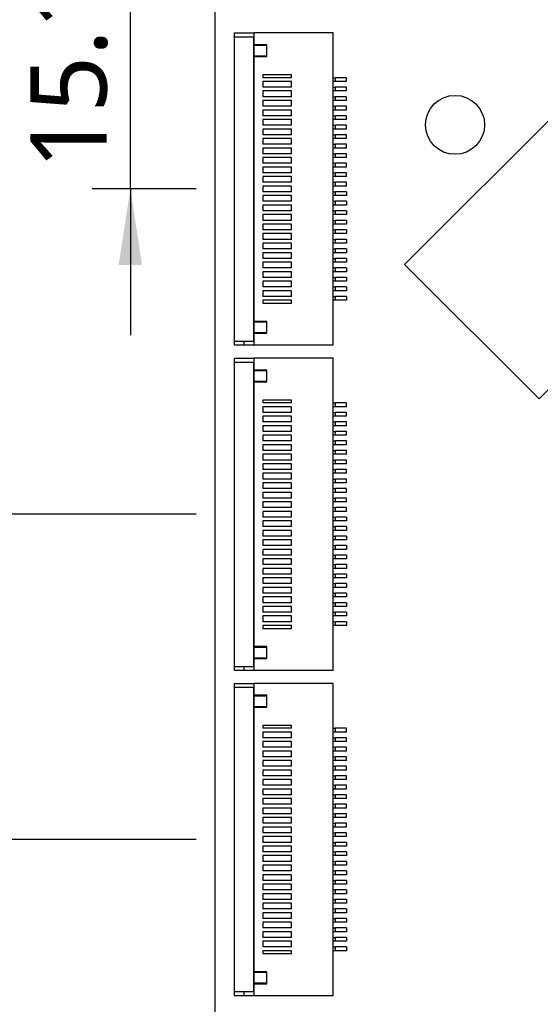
# Model space of a CAD drawing. Header units: millimetres. Extents: x 3 to 207, y 3 to 294.
# Tile 74 of 94: x 71 to 85, y 226 to 252. Entities that reach past the tile are written whole.
import ezdxf

# ---------------------------------------------------------------- set-up
doc = ezdxf.new("R2010")
doc.units = ezdxf.units.MM
doc.layers.add('几何体', color=7, linetype='Continuous')
doc.layers.add('尺寸', color=3, linetype='Continuous')
doc.styles.add('SLDTEXTSTYLE0', font='Microsoft YaHei.ttf')
doc.dimstyles.new('SLDDIMSTYLE1', dxfattribs={"dimtxt": 2, "dimasz": 3.5, "dimexe": 0, "dimexo": 0.0625, "dimgap": 0.5, "dimtad": 1, "dimlfac": 2, "dimrnd": 1e-09, "dimzin": 12, "dimdsep": 46, "dimtxsty": 'SLDTEXTSTYLE0', "dimsah": 1, "dimcen": 0.09, "dimadec": 0, "dimazin": 3, "dimtfac": 1, "dimtmove": 0, "dimatfit": 0, "dimfxl": 0, "dimfrac": 2, "dimtolj": 1, "dimtzin": 12, "dimarcsym": 0})
doc.dimstyles.new('SLDDIMSTYLE3', dxfattribs={"dimtxt": 2, "dimasz": 3.5, "dimexe": 0, "dimexo": 0.0625, "dimgap": 0.5, "dimtad": 1, "dimlfac": 2, "dimrnd": 1e-09, "dimzin": 12, "dimdsep": 46, "dimtxsty": 'SLDTEXTSTYLE0', "dimsah": 1, "dimcen": 0.09, "dimadec": 0, "dimazin": 3, "dimtfac": 1, "dimtofl": 0, "dimtmove": 0, "dimatfit": 3, "dimfxl": 0, "dimfrac": 2, "dimtolj": 1, "dimtzin": 12, "dimarcsym": 0})

# ---------------------------------------------------------------- blocks, each defined once
blk = doc.blocks.new('_D_6')
at = {"layer": '尺寸', "transparency": 16777216}
for p, q in [((74.153, 255.248), (74.153, 259.094)), ((76.875, 255.248), (73.153, 255.248)), ((74.153, 247.653), (74.153, 255.248)), ((75.883, 247.653), (73.153, 247.653)), ((74.153, 247.653), (74.153, 243.807))]:
    blk.add_line(p, q, dxfattribs=at)
for points in [[(74.153, 255.248), (74.461, 257.248), (73.846, 257.248)], [(74.153, 247.653), (73.846, 245.653), (74.461, 245.653)]]:
    blk.add_solid(points, dxfattribs=at)
at = {"layer": '尺寸', "transparency": 16777216, "insert": (71.529, 248.169), "char_height": 2, "attachment_point": 1, "rotation": 90, "style": 'SLDTEXTSTYLE0'}
blk.add_mtext('15.19', dxfattribs=at)
blk = doc.blocks.new('_D_7')
at = {"layer": '尺寸', "transparency": 16777216}
for p, q in [((76.875, 255.248), (68.809, 255.248)), ((69.809, 239.103), (69.809, 255.248)), ((75.883, 239.103), (68.809, 239.103))]:
    blk.add_line(p, q, dxfattribs=at)
for points in [[(69.809, 255.248), (69.501, 253.248), (70.117, 253.248)], [(69.809, 239.103), (70.117, 241.103), (69.501, 241.103)]]:
    blk.add_solid(points, dxfattribs=at)
at = {"layer": '尺寸', "transparency": 16777216, "insert": (67.185, 243.674), "char_height": 2, "attachment_point": 1, "rotation": 90, "style": 'SLDTEXTSTYLE0'}
blk.add_mtext('32.29', dxfattribs=at)
blk = doc.blocks.new('_D_8')
at = {"layer": '尺寸', "transparency": 16777216}
for p, q in [((76.875, 255.248), (65.375, 255.248)), ((66.375, 230.553), (66.375, 255.248)), ((75.883, 230.553), (65.375, 230.553))]:
    blk.add_line(p, q, dxfattribs=at)
for points in [[(66.375, 255.248), (66.068, 253.248), (66.683, 253.248)], [(66.375, 230.553), (66.683, 232.553), (66.068, 232.553)]]:
    blk.add_solid(points, dxfattribs=at)
at = {"layer": '尺寸', "transparency": 16777216, "insert": (63.751, 238.344), "char_height": 2, "attachment_point": 1, "rotation": 90, "style": 'SLDTEXTSTYLE0'}
blk.add_mtext('49.39', dxfattribs=at)

msp = doc.modelspace()

# ---------------------------------------------------------------- linework, layer by layer
at = {"layer": '几何体'}
for p, q in [((76.3753, 253.748), (76.3753, 216.7479)), ((76.8833, 251.7529), (76.8833, 251.6529)), ((76.8833, 251.7529), (77.3945, 251.7529)), ((76.8833, 251.6529), (76.8833, 243.6529)), ((76.8833, 251.6529), (77.3845, 251.6529)), ((77.3845, 251.6529), (77.3845, 243.6529)), ((77.3945, 251.7529), (77.3945, 251.4429)), ((79.4833, 251.7529), (77.3945, 251.7529)), ((79.4833, 243.5529), (79.4833, 251.7529)), ((77.3845, 251.5529), (77.3945, 251.5529)), ((77.7414, 251.4429), (77.3945, 251.4429)), ((77.3945, 251.4329), (77.3945, 251.4429)), ((77.3945, 251.4329), (77.7314, 251.4329)), ((77.3945, 251.4329), (77.3945, 251.1435)), ((77.7314, 251.4329), (77.7314, 251.1435)), ((77.7414, 251.1335), (77.7414, 251.4429)), ((77.7314, 251.1435), (77.3945, 251.1435)), ((77.3945, 251.1335), (77.3945, 251.1435)), ((77.3945, 251.1335), (77.7414, 251.1335)), ((77.3945, 251.1335), (77.3945, 244.1724)), ((86.6592, 250.9729), (81.3558, 245.6695)), ((77.6333, 250.6529), (77.6333, 250.5779)), ((78.3833, 250.6529), (77.6333, 250.6529)), ((78.3833, 250.5779), (77.6333, 250.5779)), ((78.3833, 250.5779), (78.3833, 250.6529)), ((79.4833, 250.5779), (79.5333, 250.5779)), ((79.5333, 250.5779), (79.5333, 250.4779)), ((79.8333, 250.5779), (79.5333, 250.5779)), ((79.8333, 250.4779), (79.8333, 250.5779)), ((78.3833, 250.4779), (77.6333, 250.4779)), ((77.6333, 250.4779), (77.6333, 250.3279)), ((78.3833, 250.3279), (77.6333, 250.3279)), ((78.3833, 250.3279), (78.3833, 250.4779)), ((79.5333, 250.4779), (79.4833, 250.4779)), ((79.4833, 250.3279), (79.5333, 250.3279)), ((79.8333, 250.4779), (79.5333, 250.4779)), ((79.5333, 250.3279), (79.5333, 250.2279)), ((79.8333, 250.3279), (79.5333, 250.3279)), ((79.8333, 250.2279), (79.8333, 250.3279)), ((78.3833, 250.2279), (77.6333, 250.2279)), ((77.6333, 250.2279), (77.6333, 250.0779)), ((78.3833, 250.0779), (77.6333, 250.0779)), ((78.3833, 250.0779), (78.3833, 250.2279)), ((79.5333, 250.2279), (79.4833, 250.2279)), ((79.4833, 250.0779), (79.5333, 250.0779)), ((79.8333, 250.2279), (79.5333, 250.2279)), ((79.5333, 250.0779), (79.5333, 249.9779)), ((79.8333, 250.0779), (79.5333, 250.0779)), ((79.8333, 249.9779), (79.8333, 250.0779)), ((78.3833, 249.9779), (77.6333, 249.9779)), ((77.6333, 249.9779), (77.6333, 249.8279)), ((78.3833, 249.8279), (77.6333, 249.8279)), ((78.3833, 249.8279), (78.3833, 249.9779)), ((79.5333, 249.9779), (79.4833, 249.9779)), ((79.4833, 249.8279), (79.5333, 249.8279)), ((79.8333, 249.9779), (79.5333, 249.9779)), ((79.5333, 249.8279), (79.5333, 249.7279)), ((79.8333, 249.8279), (79.5333, 249.8279)), ((79.8333, 249.7279), (79.8333, 249.8279)), ((78.3833, 249.7279), (77.6333, 249.7279)), ((77.6333, 249.7279), (77.6333, 249.5779)), ((78.3833, 249.5779), (77.6333, 249.5779)), ((78.3833, 249.5779), (78.3833, 249.7279)), ((79.5333, 249.7279), (79.4833, 249.7279)), ((79.4833, 249.5779), (79.5333, 249.5779)), ((79.8333, 249.7279), (79.5333, 249.7279)), ((79.5333, 249.5779), (79.5333, 249.4779)), ((79.8333, 249.5779), (79.5333, 249.5779)), ((79.8333, 249.4779), (79.8333, 249.5779)), ((78.3833, 249.4779), (77.6333, 249.4779)), ((77.6333, 249.4779), (77.6333, 249.3279)), ((78.3833, 249.3279), (77.6333, 249.3279)), ((78.3833, 249.3279), (78.3833, 249.4779)), ((79.5333, 249.4779), (79.4833, 249.4779)), ((79.4833, 249.3279), (79.5333, 249.3279)), ((79.8333, 249.4779), (79.5333, 249.4779)), ((79.5333, 249.3279), (79.5333, 249.2279)), ((79.8333, 249.3279), (79.5333, 249.3279)), ((79.8333, 249.2279), (79.8333, 249.3279)), ((78.3833, 249.2279), (77.6333, 249.2279)), ((77.6333, 249.2279), (77.6333, 249.0779)), ((78.3833, 249.0779), (77.6333, 249.0779)), ((78.3833, 249.0779), (78.3833, 249.2279)), ((79.5333, 249.2279), (79.4833, 249.2279)), ((79.4833, 249.0779), (79.5333, 249.0779)), ((79.8333, 249.2279), (79.5333, 249.2279)), ((79.5333, 249.0779), (79.5333, 248.9779)), ((79.8333, 249.0779), (79.5333, 249.0779)), ((79.8333, 248.9779), (79.8333, 249.0779)), ((78.3833, 248.9779), (77.6333, 248.9779)), ((77.6333, 248.9779), (77.6333, 248.8279)), ((78.3833, 248.8279), (77.6333, 248.8279)), ((78.3833, 248.7279), (77.6333, 248.7279)), ((77.6333, 248.7279), (77.6333, 248.5779)), ((78.3833, 248.8279), (78.3833, 248.9779)), ((78.3833, 248.5779), (78.3833, 248.7279)), ((79.5333, 248.9779), (79.4833, 248.9779)), ((79.4833, 248.8279), (79.5333, 248.8279)), ((79.5333, 248.7279), (79.4833, 248.7279)), ((79.8333, 248.9779), (79.5333, 248.9779)), ((79.5333, 248.8279), (79.5333, 248.7279)), ((79.8333, 248.8279), (79.5333, 248.8279)), ((79.8333, 248.7279), (79.5333, 248.7279)), ((79.8333, 248.7279), (79.8333, 248.8279)), ((78.3833, 248.5779), (77.6333, 248.5779)), ((78.3833, 248.4779), (77.6333, 248.4779)), ((77.6333, 248.4779), (77.6333, 248.3279)), ((78.3833, 248.3279), (78.3833, 248.4779)), ((79.4833, 248.5779), (79.5333, 248.5779)), ((79.5333, 248.4779), (79.4833, 248.4779)), ((79.5333, 248.5779), (79.5333, 248.4779)), ((79.8333, 248.5779), (79.5333, 248.5779)), ((79.8333, 248.4779), (79.5333, 248.4779)), ((79.8333, 248.4779), (79.8333, 248.5779)), ((78.3833, 248.3279), (77.6333, 248.3279)), ((78.3833, 248.2279), (77.6333, 248.2279)), ((77.6333, 248.2279), (77.6333, 248.0779)), ((78.3833, 248.0779), (78.3833, 248.2279)), ((79.4833, 248.3279), (79.5333, 248.3279)), ((79.5333, 248.2279), (79.4833, 248.2279)), ((79.5333, 248.3279), (79.5333, 248.2279)), ((79.8333, 248.3279), (79.5333, 248.3279)), ((79.8333, 248.2279), (79.5333, 248.2279)), ((79.8333, 248.2279), (79.8333, 248.3279)), ((78.3833, 248.0779), (77.6333, 248.0779)), ((78.3833, 247.9779), (77.6333, 247.9779)), ((77.6333, 247.9779), (77.6333, 247.8279)), ((78.3833, 247.8279), (78.3833, 247.9779)), ((79.4833, 248.0779), (79.5333, 248.0779)), ((79.5333, 247.9779), (79.4833, 247.9779)), ((79.5333, 248.0779), (79.5333, 247.9779)), ((79.8333, 248.0779), (79.5333, 248.0779)), ((79.8333, 247.9779), (79.5333, 247.9779)), ((79.8333, 247.9779), (79.8333, 248.0779)), ((78.3833, 247.8279), (77.6333, 247.8279)), ((78.3833, 247.7279), (77.6333, 247.7279)), ((77.6333, 247.7279), (77.6333, 247.5779)), ((78.3833, 247.5779), (78.3833, 247.7279)), ((79.4833, 247.8279), (79.5333, 247.8279)), ((79.5333, 247.7279), (79.4833, 247.7279)), ((79.5333, 247.8279), (79.5333, 247.7279)), ((79.8333, 247.8279), (79.5333, 247.8279)), ((79.8333, 247.7279), (79.5333, 247.7279)), ((79.8333, 247.7279), (79.8333, 247.8279)), ((78.3833, 247.5779), (77.6333, 247.5779)), ((77.6333, 247.4779), (77.6333, 247.3279)), ((78.3833, 247.4779), (77.6333, 247.4779)), ((78.3833, 247.3279), (78.3833, 247.4779)), ((79.4833, 247.5779), (79.5333, 247.5779)), ((79.5333, 247.4779), (79.4833, 247.4779)), ((79.5333, 247.5779), (79.5333, 247.4779)), ((79.8333, 247.5779), (79.5333, 247.5779)), ((79.8333, 247.4779), (79.5333, 247.4779)), ((79.8333, 247.5779), (79.8333, 247.4779)), ((84.8913, 242.134), (90.1947, 247.4374)), ((78.3833, 247.3279), (77.6333, 247.3279)), ((77.6333, 247.2279), (77.6333, 247.0779)), ((78.3833, 247.2279), (77.6333, 247.2279)), ((78.3833, 247.0779), (78.3833, 247.2279)), ((79.4833, 247.3279), (79.5333, 247.3279)), ((79.5333, 247.2279), (79.4833, 247.2279)), ((79.5333, 247.3279), (79.5333, 247.2279)), ((79.8333, 247.3279), (79.5333, 247.3279)), ((79.8333, 247.2279), (79.5333, 247.2279)), ((79.8333, 247.3279), (79.8333, 247.2279)), ((78.3833, 247.0779), (77.6333, 247.0779)), ((77.6333, 246.9779), (77.6333, 246.8279)), ((78.3833, 246.9779), (77.6333, 246.9779)), ((78.3833, 246.8279), (78.3833, 246.9779)), ((79.4833, 247.0779), (79.5333, 247.0779)), ((79.5333, 246.9779), (79.4833, 246.9779)), ((79.5333, 247.0779), (79.5333, 246.9779)), ((79.8333, 247.0779), (79.5333, 247.0779)), ((79.8333, 246.9779), (79.5333, 246.9779)), ((79.8333, 247.0779), (79.8333, 246.9779)), ((78.3833, 246.8279), (77.6333, 246.8279)), ((77.6333, 246.7279), (77.6333, 246.5779)), ((78.3833, 246.7279), (77.6333, 246.7279)), ((78.3833, 246.5779), (78.3833, 246.7279)), ((79.4833, 246.8279), (79.5333, 246.8279)), ((79.5333, 246.7279), (79.4833, 246.7279)), ((79.5333, 246.8279), (79.5333, 246.7279)), ((79.8333, 246.8279), (79.5333, 246.8279)), ((79.8333, 246.7279), (79.5333, 246.7279)), ((79.8333, 246.8279), (79.8333, 246.7279)), ((78.3833, 246.5779), (77.6333, 246.5779)), ((77.6333, 246.4779), (77.6333, 246.3279)), ((78.3833, 246.4779), (77.6333, 246.4779)), ((78.3833, 246.3279), (78.3833, 246.4779)), ((79.4833, 246.5779), (79.5333, 246.5779)), ((79.5333, 246.4779), (79.4833, 246.4779)), ((79.5333, 246.5779), (79.5333, 246.4779)), ((79.8333, 246.5779), (79.5333, 246.5779)), ((79.8333, 246.4779), (79.5333, 246.4779)), ((79.8333, 246.5779), (79.8333, 246.4779)), ((78.3833, 246.3279), (77.6333, 246.3279)), ((77.6333, 246.2279), (77.6333, 246.0779)), ((78.3833, 246.2279), (77.6333, 246.2279)), ((78.3833, 246.0779), (78.3833, 246.2279)), ((79.4833, 246.3279), (79.5333, 246.3279)), ((79.5333, 246.2279), (79.4833, 246.2279)), ((79.5333, 246.3279), (79.5333, 246.2279)), ((79.8333, 246.3279), (79.5333, 246.3279)), ((79.8333, 246.2279), (79.5333, 246.2279)), ((79.8333, 246.3279), (79.8333, 246.2279)), ((78.3833, 246.0779), (77.6333, 246.0779)), ((77.6333, 245.9779), (77.6333, 245.8279)), ((78.3833, 245.9779), (77.6333, 245.9779)), ((78.3833, 245.8279), (78.3833, 245.9779)), ((79.4833, 246.0779), (79.5333, 246.0779)), ((79.5333, 245.9779), (79.4833, 245.9779)), ((79.5333, 246.0779), (79.5333, 245.9779)), ((79.8333, 246.0779), (79.5333, 246.0779)), ((79.8333, 245.9779), (79.5333, 245.9779)), ((79.8333, 246.0779), (79.8333, 245.9779)), ((78.3833, 245.8279), (77.6333, 245.8279)), ((77.6333, 245.7279), (77.6333, 245.5779)), ((78.3833, 245.7279), (77.6333, 245.7279)), ((78.3833, 245.5779), (78.3833, 245.7279)), ((79.4833, 245.8279), (79.5333, 245.8279)), ((79.5333, 245.7279), (79.4833, 245.7279)), ((79.5333, 245.8279), (79.5333, 245.7279)), ((79.8333, 245.8279), (79.5333, 245.8279)), ((79.8333, 245.7279), (79.5333, 245.7279)), ((79.8333, 245.8279), (79.8333, 245.7279)), ((81.3558, 245.6695), (84.8913, 242.134)), ((78.3833, 245.5779), (77.6333, 245.5779)), ((77.6333, 245.4779), (77.6333, 245.3279)), ((78.3833, 245.4779), (77.6333, 245.4779)), ((78.3833, 245.3279), (78.3833, 245.4779)), ((79.4833, 245.5779), (79.5333, 245.5779)), ((79.5333, 245.4779), (79.4833, 245.4779)), ((79.5333, 245.5779), (79.5333, 245.4779)), ((79.8333, 245.5779), (79.5333, 245.5779)), ((79.8333, 245.4779), (79.5333, 245.4779)), ((79.8333, 245.5779), (79.8333, 245.4779)), ((78.3833, 245.3279), (77.6333, 245.3279)), ((77.6333, 245.2279), (77.6333, 245.0779)), ((78.3833, 245.2279), (77.6333, 245.2279)), ((78.3833, 245.0779), (78.3833, 245.2279)), ((79.4833, 245.3279), (79.5333, 245.3279)), ((79.5333, 245.2279), (79.4833, 245.2279)), ((79.5333, 245.3279), (79.5333, 245.2279)), ((79.8333, 245.3279), (79.5333, 245.3279)), ((79.8333, 245.2279), (79.5333, 245.2279)), ((79.8333, 245.3279), (79.8333, 245.2279)), ((78.3833, 245.0779), (77.6333, 245.0779)), ((77.6333, 244.9779), (77.6333, 244.8279)), ((78.3833, 244.9779), (77.6333, 244.9779)), ((78.3833, 244.8279), (78.3833, 244.9779)), ((79.4833, 245.0779), (79.5333, 245.0779)), ((79.5333, 244.9779), (79.4833, 244.9779)), ((79.5333, 245.0779), (79.5333, 244.9779)), ((79.8333, 245.0779), (79.5333, 245.0779)), ((79.8333, 244.9779), (79.5333, 244.9779)), ((79.8333, 245.0779), (79.8333, 244.9779)), ((78.3833, 244.8279), (77.6333, 244.8279)), ((78.3833, 244.7279), (77.6333, 244.7279)), ((77.6333, 244.7279), (77.6333, 244.6529)), ((77.6333, 244.6529), (78.3833, 244.6529)), ((78.3833, 244.6529), (78.3833, 244.7279)), ((79.4833, 244.8279), (79.5333, 244.8279)), ((79.5333, 244.7279), (79.4833, 244.7279)), ((79.5333, 244.8279), (79.5333, 244.7279)), ((79.8333, 244.8279), (79.5333, 244.8279)), ((79.8333, 244.7279), (79.5333, 244.7279)), ((79.8333, 244.8279), (79.8333, 244.7279)), ((77.7414, 244.1724), (77.3945, 244.1724)), ((77.3945, 244.1624), (77.3945, 244.1724)), ((77.3945, 244.1624), (77.7314, 244.1624)), ((77.3945, 244.1624), (77.3945, 243.8729)), ((77.7314, 244.1624), (77.7314, 243.8729)), ((77.7414, 243.8629), (77.7414, 244.1724)), ((77.7314, 243.8729), (77.3945, 243.8729)), ((77.3945, 243.8629), (77.3945, 243.8729)), ((77.3945, 243.8629), (77.3945, 243.5529)), ((77.3945, 243.8629), (77.7414, 243.8629)), ((76.8833, 243.6529), (77.3845, 243.6529)), ((76.8833, 243.6529), (76.8833, 243.5529)), ((76.8833, 243.5529), (77.1333, 243.5529)), ((77.1333, 243.6529), (77.1333, 243.5529)), ((77.1433, 243.5529), (77.1433, 243.6529)), ((77.1433, 243.5529), (77.3945, 243.5529)), ((77.3945, 243.5529), (79.4833, 243.5529)), ((76.8833, 243.203), (76.8833, 243.103)), ((76.8833, 243.203), (77.3945, 243.203)), ((76.8833, 243.103), (76.8833, 235.103)), ((76.8833, 243.103), (77.3845, 243.103)), ((77.3845, 243.103), (77.3845, 235.103)), ((77.3945, 243.203), (77.3945, 242.893)), ((79.4833, 243.203), (77.3945, 243.203)), ((79.4833, 235.003), (79.4833, 243.203)), ((77.3845, 243.003), (77.3945, 243.003)), ((77.7414, 242.893), (77.3945, 242.893)), ((77.3945, 242.883), (77.3945, 242.893)), ((77.3945, 242.883), (77.7314, 242.883)), ((77.3945, 242.883), (77.3945, 242.5935)), ((77.7314, 242.883), (77.7314, 242.5935)), ((77.7414, 242.5835), (77.7414, 242.893)), ((77.7314, 242.5935), (77.3945, 242.5935)), ((77.3945, 242.5835), (77.3945, 242.5935)), ((77.3945, 242.5835), (77.7414, 242.5835)), ((77.3945, 242.5835), (77.3945, 235.6224)), ((77.6333, 242.103), (77.6333, 242.028)), ((78.3833, 242.103), (77.6333, 242.103)), ((78.3833, 242.028), (77.6333, 242.028)), ((78.3833, 242.028), (78.3833, 242.103)), ((79.4833, 242.028), (79.5333, 242.028)), ((79.5333, 242.028), (79.5333, 241.928)), ((79.8333, 242.028), (79.5333, 242.028)), ((79.8333, 241.928), (79.8333, 242.028)), ((78.3833, 241.928), (77.6333, 241.928)), ((77.6333, 241.928), (77.6333, 241.778)), ((78.3833, 241.778), (77.6333, 241.778)), ((78.3833, 241.778), (78.3833, 241.928)), ((79.5333, 241.928), (79.4833, 241.928)), ((79.4833, 241.778), (79.5333, 241.778)), ((79.8333, 241.928), (79.5333, 241.928)), ((79.5333, 241.778), (79.5333, 241.678)), ((79.8333, 241.778), (79.5333, 241.778)), ((79.8333, 241.678), (79.8333, 241.778)), ((78.3833, 241.678), (77.6333, 241.678)), ((77.6333, 241.678), (77.6333, 241.528)), ((78.3833, 241.528), (77.6333, 241.528)), ((78.3833, 241.528), (78.3833, 241.678)), ((79.5333, 241.678), (79.4833, 241.678)), ((79.4833, 241.528), (79.5333, 241.528)), ((79.8333, 241.678), (79.5333, 241.678)), ((79.5333, 241.528), (79.5333, 241.428)), ((79.8333, 241.528), (79.5333, 241.528)), ((79.8333, 241.428), (79.8333, 241.528)), ((78.3833, 241.428), (77.6333, 241.428)), ((77.6333, 241.428), (77.6333, 241.278)), ((78.3833, 241.278), (77.6333, 241.278)), ((78.3833, 241.278), (78.3833, 241.428)), ((79.5333, 241.428), (79.4833, 241.428)), ((79.4833, 241.278), (79.5333, 241.278)), ((79.8333, 241.428), (79.5333, 241.428)), ((79.5333, 241.278), (79.5333, 241.178)), ((79.8333, 241.278), (79.5333, 241.278)), ((79.8333, 241.178), (79.8333, 241.278)), ((78.3833, 241.178), (77.6333, 241.178)), ((77.6333, 241.178), (77.6333, 241.028)), ((78.3833, 241.028), (77.6333, 241.028)), ((78.3833, 241.028), (78.3833, 241.178)), ((79.5333, 241.178), (79.4833, 241.178)), ((79.4833, 241.028), (79.5333, 241.028)), ((79.8333, 241.178), (79.5333, 241.178)), ((79.5333, 241.028), (79.5333, 240.928)), ((79.8333, 241.028), (79.5333, 241.028)), ((79.8333, 240.928), (79.8333, 241.028)), ((78.3833, 240.928), (77.6333, 240.928)), ((77.6333, 240.928), (77.6333, 240.778)), ((78.3833, 240.778), (77.6333, 240.778)), ((78.3833, 240.778), (78.3833, 240.928)), ((79.5333, 240.928), (79.4833, 240.928)), ((79.4833, 240.778), (79.5333, 240.778)), ((79.8333, 240.928), (79.5333, 240.928)), ((79.5333, 240.778), (79.5333, 240.678)), ((79.8333, 240.778), (79.5333, 240.778)), ((79.8333, 240.678), (79.8333, 240.778)), ((78.3833, 240.678), (77.6333, 240.678)), ((77.6333, 240.678), (77.6333, 240.528)), ((78.3833, 240.528), (77.6333, 240.528)), ((78.3833, 240.528), (78.3833, 240.678)), ((79.5333, 240.678), (79.4833, 240.678)), ((79.4833, 240.528), (79.5333, 240.528)), ((79.8333, 240.678), (79.5333, 240.678)), ((79.5333, 240.528), (79.5333, 240.428)), ((79.8333, 240.528), (79.5333, 240.528)), ((79.8333, 240.428), (79.8333, 240.528)), ((78.3833, 240.428), (77.6333, 240.428)), ((77.6333, 240.428), (77.6333, 240.278)), ((78.3833, 240.278), (77.6333, 240.278)), ((78.3833, 240.278), (78.3833, 240.428)), ((79.5333, 240.428), (79.4833, 240.428)), ((79.4833, 240.278), (79.5333, 240.278)), ((79.8333, 240.428), (79.5333, 240.428)), ((79.5333, 240.278), (79.5333, 240.178)), ((79.8333, 240.278), (79.5333, 240.278)), ((79.8333, 240.178), (79.8333, 240.278)), ((78.3833, 240.178), (77.6333, 240.178)), ((77.6333, 240.178), (77.6333, 240.028)), ((78.3833, 240.028), (77.6333, 240.028)), ((78.3833, 239.928), (77.6333, 239.928)), ((77.6333, 239.928), (77.6333, 239.778)), ((78.3833, 240.028), (78.3833, 240.178)), ((78.3833, 239.778), (78.3833, 239.928)), ((79.5333, 240.178), (79.4833, 240.178)), ((79.4833, 240.028), (79.5333, 240.028)), ((79.5333, 239.928), (79.4833, 239.928)), ((79.8333, 240.178), (79.5333, 240.178)), ((79.5333, 240.028), (79.5333, 239.928)), ((79.8333, 240.028), (79.5333, 240.028)), ((79.8333, 239.928), (79.5333, 239.928)), ((79.8333, 239.928), (79.8333, 240.028)), ((78.3833, 239.778), (77.6333, 239.778)), ((78.3833, 239.678), (77.6333, 239.678)), ((77.6333, 239.678), (77.6333, 239.528)), ((78.3833, 239.528), (78.3833, 239.678)), ((79.4833, 239.778), (79.5333, 239.778)), ((79.5333, 239.678), (79.4833, 239.678)), ((79.5333, 239.778), (79.5333, 239.678)), ((79.8333, 239.778), (79.5333, 239.778)), ((79.8333, 239.678), (79.5333, 239.678)), ((79.8333, 239.678), (79.8333, 239.778)), ((78.3833, 239.528), (77.6333, 239.528)), ((78.3833, 239.428), (77.6333, 239.428)), ((77.6333, 239.428), (77.6333, 239.278)), ((78.3833, 239.278), (78.3833, 239.428)), ((79.4833, 239.528), (79.5333, 239.528)), ((79.5333, 239.428), (79.4833, 239.428)), ((79.5333, 239.528), (79.5333, 239.428)), ((79.8333, 239.528), (79.5333, 239.528)), ((79.8333, 239.428), (79.5333, 239.428)), ((79.8333, 239.428), (79.8333, 239.528)), ((78.3833, 239.278), (77.6333, 239.278)), ((78.3833, 239.178), (77.6333, 239.178)), ((77.6333, 239.178), (77.6333, 239.028)), ((78.3833, 239.028), (78.3833, 239.178)), ((79.4833, 239.278), (79.5333, 239.278)), ((79.5333, 239.178), (79.4833, 239.178)), ((79.5333, 239.278), (79.5333, 239.178)), ((79.8333, 239.278), (79.5333, 239.278)), ((79.8333, 239.178), (79.5333, 239.178)), ((79.8333, 239.178), (79.8333, 239.278)), ((78.3833, 239.028), (77.6333, 239.028)), ((77.6333, 238.928), (77.6333, 238.778)), ((78.3833, 238.928), (77.6333, 238.928)), ((78.3833, 238.778), (78.3833, 238.928)), ((79.4833, 239.028), (79.5333, 239.028)), ((79.5333, 238.928), (79.4833, 238.928)), ((79.5333, 239.028), (79.5333, 238.928)), ((79.8333, 239.028), (79.5333, 239.028)), ((79.8333, 238.928), (79.5333, 238.928)), ((79.8333, 239.028), (79.8333, 238.928)), ((78.3833, 238.778), (77.6333, 238.778)), ((77.6333, 238.678), (77.6333, 238.528)), ((78.3833, 238.678), (77.6333, 238.678)), ((78.3833, 238.528), (78.3833, 238.678)), ((79.4833, 238.778), (79.5333, 238.778)), ((79.5333, 238.678), (79.4833, 238.678)), ((79.5333, 238.778), (79.5333, 238.678)), ((79.8333, 238.778), (79.5333, 238.778)), ((79.8333, 238.678), (79.5333, 238.678)), ((79.8333, 238.778), (79.8333, 238.678)), ((78.3833, 238.528), (77.6333, 238.528)), ((77.6333, 238.428), (77.6333, 238.278)), ((78.3833, 238.428), (77.6333, 238.428)), ((78.3833, 238.278), (78.3833, 238.428)), ((79.4833, 238.528), (79.5333, 238.528)), ((79.5333, 238.428), (79.4833, 238.428)), ((79.5333, 238.528), (79.5333, 238.428)), ((79.8333, 238.528), (79.5333, 238.528)), ((79.8333, 238.428), (79.5333, 238.428)), ((79.8333, 238.528), (79.8333, 238.428)), ((78.3833, 238.278), (77.6333, 238.278)), ((77.6333, 238.178), (77.6333, 238.028)), ((78.3833, 238.178), (77.6333, 238.178)), ((78.3833, 238.028), (78.3833, 238.178)), ((79.4833, 238.278), (79.5333, 238.278)), ((79.5333, 238.178), (79.4833, 238.178)), ((79.5333, 238.278), (79.5333, 238.178)), ((79.8333, 238.278), (79.5333, 238.278)), ((79.8333, 238.178), (79.5333, 238.178)), ((79.8333, 238.278), (79.8333, 238.178)), ((78.3833, 238.028), (77.6333, 238.028)), ((77.6333, 237.928), (77.6333, 237.778)), ((78.3833, 237.928), (77.6333, 237.928)), ((78.3833, 237.778), (78.3833, 237.928)), ((79.4833, 238.028), (79.5333, 238.028)), ((79.5333, 237.928), (79.4833, 237.928)), ((79.5333, 238.028), (79.5333, 237.928)), ((79.8333, 238.028), (79.5333, 238.028)), ((79.8333, 237.928), (79.5333, 237.928)), ((79.8333, 238.028), (79.8333, 237.928)), ((78.3833, 237.778), (77.6333, 237.778)), ((77.6333, 237.678), (77.6333, 237.528)), ((78.3833, 237.678), (77.6333, 237.678)), ((78.3833, 237.528), (78.3833, 237.678)), ((79.4833, 237.778), (79.5333, 237.778)), ((79.5333, 237.678), (79.4833, 237.678)), ((79.5333, 237.778), (79.5333, 237.678)), ((79.8333, 237.778), (79.5333, 237.778)), ((79.8333, 237.678), (79.5333, 237.678)), ((79.8333, 237.778), (79.8333, 237.678)), ((78.3833, 237.528), (77.6333, 237.528)), ((77.6333, 237.428), (77.6333, 237.278)), ((78.3833, 237.428), (77.6333, 237.428)), ((78.3833, 237.278), (78.3833, 237.428)), ((79.4833, 237.528), (79.5333, 237.528)), ((79.5333, 237.428), (79.4833, 237.428)), ((79.5333, 237.528), (79.5333, 237.428)), ((79.8333, 237.528), (79.5333, 237.528)), ((79.8333, 237.428), (79.5333, 237.428)), ((79.8333, 237.528), (79.8333, 237.428)), ((78.3833, 237.278), (77.6333, 237.278)), ((77.6333, 237.178), (77.6333, 237.028)), ((78.3833, 237.178), (77.6333, 237.178)), ((78.3833, 237.028), (78.3833, 237.178)), ((79.4833, 237.278), (79.5333, 237.278)), ((79.5333, 237.178), (79.4833, 237.178)), ((79.5333, 237.278), (79.5333, 237.178)), ((79.8333, 237.278), (79.5333, 237.278)), ((79.8333, 237.178), (79.5333, 237.178)), ((79.8333, 237.278), (79.8333, 237.178)), ((78.3833, 237.028), (77.6333, 237.028)), ((77.6333, 236.928), (77.6333, 236.778)), ((78.3833, 236.928), (77.6333, 236.928)), ((78.3833, 236.778), (78.3833, 236.928)), ((79.4833, 237.028), (79.5333, 237.028)), ((79.5333, 236.928), (79.4833, 236.928)), ((79.5333, 237.028), (79.5333, 236.928)), ((79.8333, 237.028), (79.5333, 237.028)), ((79.8333, 236.928), (79.5333, 236.928)), ((79.8333, 237.028), (79.8333, 236.928)), ((78.3833, 236.778), (77.6333, 236.778)), ((77.6333, 236.678), (77.6333, 236.528)), ((78.3833, 236.678), (77.6333, 236.678)), ((78.3833, 236.528), (78.3833, 236.678)), ((79.4833, 236.778), (79.5333, 236.778)), ((79.5333, 236.678), (79.4833, 236.678)), ((79.5333, 236.778), (79.5333, 236.678)), ((79.8333, 236.778), (79.5333, 236.778)), ((79.8333, 236.678), (79.5333, 236.678)), ((79.8333, 236.778), (79.8333, 236.678)), ((78.3833, 236.528), (77.6333, 236.528)), ((77.6333, 236.428), (77.6333, 236.278)), ((78.3833, 236.428), (77.6333, 236.428)), ((78.3833, 236.278), (78.3833, 236.428)), ((79.4833, 236.528), (79.5333, 236.528)), ((79.5333, 236.428), (79.4833, 236.428)), ((79.5333, 236.528), (79.5333, 236.428)), ((79.8333, 236.528), (79.5333, 236.528)), ((79.8333, 236.428), (79.5333, 236.428)), ((79.8333, 236.528), (79.8333, 236.428)), ((78.3833, 236.278), (77.6333, 236.278)), ((78.3833, 236.178), (77.6333, 236.178)), ((77.6333, 236.178), (77.6333, 236.103)), ((77.6333, 236.103), (78.3833, 236.103)), ((78.3833, 236.103), (78.3833, 236.178)), ((79.4833, 236.278), (79.5333, 236.278)), ((79.5333, 236.178), (79.4833, 236.178)), ((79.5333, 236.278), (79.5333, 236.178)), ((79.8333, 236.278), (79.5333, 236.278)), ((79.8333, 236.178), (79.5333, 236.178)), ((79.8333, 236.278), (79.8333, 236.178)), ((77.7414, 235.6224), (77.3945, 235.6224)), ((77.3945, 235.6124), (77.3945, 235.6224)), ((77.3945, 235.6124), (77.7314, 235.6124)), ((77.3945, 235.6124), (77.3945, 235.323)), ((77.7314, 235.6124), (77.7314, 235.323)), ((77.7414, 235.313), (77.7414, 235.6224)), ((77.7314, 235.323), (77.3945, 235.323)), ((77.3945, 235.313), (77.3945, 235.323)), ((77.3945, 235.313), (77.3945, 235.003)), ((77.3945, 235.313), (77.7414, 235.313)), ((76.8833, 235.103), (77.3845, 235.103)), ((76.8833, 235.103), (76.8833, 235.003)), ((77.1333, 235.103), (77.1333, 235.003)), ((77.1433, 235.003), (77.1433, 235.103)), ((76.8833, 235.003), (77.1333, 235.003)), ((77.1433, 235.003), (77.3945, 235.003)), ((77.3945, 235.003), (79.4833, 235.003)), ((76.8833, 234.653), (76.8833, 234.553)), ((76.8833, 234.653), (77.3945, 234.653)), ((76.8833, 234.553), (76.8833, 226.553)), ((76.8833, 234.553), (77.3845, 234.553)), ((77.3845, 234.553), (77.3845, 226.553)), ((77.3945, 234.653), (77.3945, 234.343)), ((79.4833, 234.653), (77.3945, 234.653)), ((79.4833, 226.453), (79.4833, 234.653)), ((77.3845, 234.453), (77.3945, 234.453)), ((77.7414, 234.343), (77.3945, 234.343)), ((77.3945, 234.333), (77.3945, 234.343)), ((77.3945, 234.333), (77.7314, 234.333)), ((77.3945, 234.333), (77.3945, 234.0435)), ((77.7314, 234.333), (77.7314, 234.0435)), ((77.7414, 234.0335), (77.7414, 234.343)), ((77.7314, 234.0435), (77.3945, 234.0435)), ((77.3945, 234.0335), (77.3945, 234.0435)), ((77.3945, 234.0335), (77.7414, 234.0335)), ((77.3945, 234.0335), (77.3945, 227.0724)), ((77.6333, 233.553), (77.6333, 233.478)), ((78.3833, 233.553), (77.6333, 233.553)), ((78.3833, 233.478), (77.6333, 233.478)), ((78.3833, 233.478), (78.3833, 233.553)), ((79.4833, 233.478), (79.5333, 233.478)), ((79.5333, 233.478), (79.5333, 233.378)), ((79.8333, 233.478), (79.5333, 233.478)), ((79.8333, 233.378), (79.8333, 233.478)), ((78.3833, 233.378), (77.6333, 233.378)), ((77.6333, 233.378), (77.6333, 233.228)), ((78.3833, 233.228), (77.6333, 233.228)), ((78.3833, 233.228), (78.3833, 233.378)), ((79.5333, 233.378), (79.4833, 233.378)), ((79.4833, 233.228), (79.5333, 233.228)), ((79.8333, 233.378), (79.5333, 233.378)), ((79.5333, 233.228), (79.5333, 233.128)), ((79.8333, 233.228), (79.5333, 233.228)), ((79.8333, 233.128), (79.8333, 233.228)), ((78.3833, 233.128), (77.6333, 233.128)), ((77.6333, 233.128), (77.6333, 232.978)), ((78.3833, 232.978), (77.6333, 232.978)), ((78.3833, 232.978), (78.3833, 233.128)), ((79.5333, 233.128), (79.4833, 233.128)), ((79.4833, 232.978), (79.5333, 232.978)), ((79.8333, 233.128), (79.5333, 233.128)), ((79.5333, 232.978), (79.5333, 232.878)), ((79.8333, 232.978), (79.5333, 232.978)), ((79.8333, 232.878), (79.8333, 232.978)), ((78.3833, 232.878), (77.6333, 232.878)), ((77.6333, 232.878), (77.6333, 232.728)), ((78.3833, 232.728), (77.6333, 232.728)), ((78.3833, 232.728), (78.3833, 232.878)), ((79.5333, 232.878), (79.4833, 232.878)), ((79.4833, 232.728), (79.5333, 232.728)), ((79.8333, 232.878), (79.5333, 232.878)), ((79.5333, 232.728), (79.5333, 232.628)), ((79.8333, 232.728), (79.5333, 232.728)), ((79.8333, 232.628), (79.8333, 232.728)), ((78.3833, 232.628), (77.6333, 232.628)), ((77.6333, 232.628), (77.6333, 232.478)), ((78.3833, 232.478), (77.6333, 232.478)), ((78.3833, 232.478), (78.3833, 232.628)), ((79.5333, 232.628), (79.4833, 232.628)), ((79.4833, 232.478), (79.5333, 232.478)), ((79.8333, 232.628), (79.5333, 232.628)), ((79.5333, 232.478), (79.5333, 232.378)), ((79.8333, 232.478), (79.5333, 232.478)), ((79.8333, 232.378), (79.8333, 232.478)), ((78.3833, 232.378), (77.6333, 232.378)), ((77.6333, 232.378), (77.6333, 232.228)), ((78.3833, 232.228), (77.6333, 232.228)), ((78.3833, 232.228), (78.3833, 232.378)), ((79.5333, 232.378), (79.4833, 232.378)), ((79.4833, 232.228), (79.5333, 232.228)), ((79.8333, 232.378), (79.5333, 232.378)), ((79.5333, 232.228), (79.5333, 232.128)), ((79.8333, 232.228), (79.5333, 232.228)), ((79.8333, 232.128), (79.8333, 232.228)), ((78.3833, 232.128), (77.6333, 232.128)), ((77.6333, 232.128), (77.6333, 231.978)), ((78.3833, 231.978), (77.6333, 231.978)), ((78.3833, 231.978), (78.3833, 232.128)), ((79.5333, 232.128), (79.4833, 232.128)), ((79.4833, 231.978), (79.5333, 231.978)), ((79.8333, 232.128), (79.5333, 232.128)), ((79.5333, 231.978), (79.5333, 231.878)), ((79.8333, 231.978), (79.5333, 231.978)), ((79.8333, 231.878), (79.8333, 231.978)), ((78.3833, 231.878), (77.6333, 231.878)), ((77.6333, 231.878), (77.6333, 231.728)), ((78.3833, 231.728), (77.6333, 231.728)), ((78.3833, 231.728), (78.3833, 231.878)), ((79.5333, 231.878), (79.4833, 231.878)), ((79.4833, 231.728), (79.5333, 231.728)), ((79.8333, 231.878), (79.5333, 231.878)), ((79.5333, 231.728), (79.5333, 231.628)), ((79.8333, 231.728), (79.5333, 231.728)), ((79.8333, 231.628), (79.8333, 231.728)), ((78.3833, 231.628), (77.6333, 231.628)), ((77.6333, 231.628), (77.6333, 231.478)), ((78.3833, 231.478), (77.6333, 231.478)), ((78.3833, 231.478), (78.3833, 231.628)), ((79.5333, 231.628), (79.4833, 231.628)), ((79.4833, 231.478), (79.5333, 231.478)), ((79.8333, 231.628), (79.5333, 231.628)), ((79.5333, 231.478), (79.5333, 231.378)), ((79.8333, 231.478), (79.5333, 231.478)), ((79.8333, 231.378), (79.8333, 231.478)), ((78.3833, 231.378), (77.6333, 231.378)), ((77.6333, 231.378), (77.6333, 231.228)), ((78.3833, 231.228), (77.6333, 231.228)), ((78.3833, 231.128), (77.6333, 231.128)), ((77.6333, 231.128), (77.6333, 230.978)), ((78.3833, 231.228), (78.3833, 231.378)), ((78.3833, 230.978), (78.3833, 231.128)), ((79.5333, 231.378), (79.4833, 231.378)), ((79.4833, 231.228), (79.5333, 231.228)), ((79.5333, 231.128), (79.4833, 231.128)), ((79.8333, 231.378), (79.5333, 231.378)), ((79.5333, 231.228), (79.5333, 231.128)), ((79.8333, 231.228), (79.5333, 231.228)), ((79.8333, 231.128), (79.5333, 231.128)), ((79.8333, 231.128), (79.8333, 231.228)), ((78.3833, 230.978), (77.6333, 230.978)), ((78.3833, 230.878), (77.6333, 230.878)), ((77.6333, 230.878), (77.6333, 230.728)), ((78.3833, 230.728), (78.3833, 230.878)), ((79.4833, 230.978), (79.5333, 230.978)), ((79.5333, 230.878), (79.4833, 230.878)), ((79.5333, 230.978), (79.5333, 230.878)), ((79.8333, 230.978), (79.5333, 230.978)), ((79.8333, 230.878), (79.5333, 230.878)), ((79.8333, 230.878), (79.8333, 230.978)), ((78.3833, 230.728), (77.6333, 230.728)), ((78.3833, 230.628), (77.6333, 230.628)), ((77.6333, 230.628), (77.6333, 230.478)), ((78.3833, 230.478), (78.3833, 230.628)), ((79.4833, 230.728), (79.5333, 230.728)), ((79.5333, 230.628), (79.4833, 230.628)), ((79.5333, 230.728), (79.5333, 230.628)), ((79.8333, 230.728), (79.5333, 230.728)), ((79.8333, 230.628), (79.5333, 230.628)), ((79.8333, 230.628), (79.8333, 230.728)), ((78.3833, 230.478), (77.6333, 230.478)), ((77.6333, 230.378), (77.6333, 230.228)), ((78.3833, 230.378), (77.6333, 230.378)), ((78.3833, 230.228), (78.3833, 230.378)), ((79.4833, 230.478), (79.5333, 230.478)), ((79.5333, 230.378), (79.4833, 230.378)), ((79.5333, 230.478), (79.5333, 230.378)), ((79.8333, 230.478), (79.5333, 230.478)), ((79.8333, 230.378), (79.5333, 230.378)), ((79.8333, 230.478), (79.8333, 230.378)), ((78.3833, 230.228), (77.6333, 230.228)), ((77.6333, 230.128), (77.6333, 229.978)), ((78.3833, 230.128), (77.6333, 230.128)), ((78.3833, 229.978), (78.3833, 230.128)), ((79.4833, 230.228), (79.5333, 230.228)), ((79.5333, 230.128), (79.4833, 230.128)), ((79.5333, 230.228), (79.5333, 230.128)), ((79.8333, 230.228), (79.5333, 230.228)), ((79.8333, 230.128), (79.5333, 230.128)), ((79.8333, 230.228), (79.8333, 230.128)), ((78.3833, 229.978), (77.6333, 229.978)), ((77.6333, 229.878), (77.6333, 229.728)), ((78.3833, 229.878), (77.6333, 229.878)), ((78.3833, 229.728), (78.3833, 229.878)), ((79.4833, 229.978), (79.5333, 229.978)), ((79.5333, 229.878), (79.4833, 229.878)), ((79.5333, 229.978), (79.5333, 229.878)), ((79.8333, 229.978), (79.5333, 229.978)), ((79.8333, 229.878), (79.5333, 229.878)), ((79.8333, 229.978), (79.8333, 229.878)), ((78.3833, 229.728), (77.6333, 229.728)), ((77.6333, 229.628), (77.6333, 229.478)), ((78.3833, 229.628), (77.6333, 229.628)), ((78.3833, 229.478), (78.3833, 229.628)), ((79.4833, 229.728), (79.5333, 229.728)), ((79.5333, 229.628), (79.4833, 229.628)), ((79.5333, 229.728), (79.5333, 229.628)), ((79.8333, 229.728), (79.5333, 229.728)), ((79.8333, 229.628), (79.5333, 229.628)), ((79.8333, 229.728), (79.8333, 229.628)), ((78.3833, 229.478), (77.6333, 229.478)), ((77.6333, 229.378), (77.6333, 229.228)), ((78.3833, 229.378), (77.6333, 229.378)), ((78.3833, 229.228), (78.3833, 229.378)), ((79.4833, 229.478), (79.5333, 229.478)), ((79.5333, 229.378), (79.4833, 229.378)), ((79.5333, 229.478), (79.5333, 229.378)), ((79.8333, 229.478), (79.5333, 229.478)), ((79.8333, 229.378), (79.5333, 229.378)), ((79.8333, 229.478), (79.8333, 229.378)), ((78.3833, 229.228), (77.6333, 229.228)), ((77.6333, 229.128), (77.6333, 228.978)), ((78.3833, 229.128), (77.6333, 229.128)), ((78.3833, 228.978), (78.3833, 229.128)), ((79.4833, 229.228), (79.5333, 229.228)), ((79.5333, 229.128), (79.4833, 229.128)), ((79.5333, 229.228), (79.5333, 229.128)), ((79.8333, 229.228), (79.5333, 229.228)), ((79.8333, 229.128), (79.5333, 229.128)), ((79.8333, 229.228), (79.8333, 229.128)), ((78.3833, 228.978), (77.6333, 228.978)), ((77.6333, 228.878), (77.6333, 228.728)), ((78.3833, 228.878), (77.6333, 228.878)), ((78.3833, 228.728), (78.3833, 228.878)), ((79.4833, 228.978), (79.5333, 228.978)), ((79.5333, 228.878), (79.4833, 228.878)), ((79.5333, 228.978), (79.5333, 228.878)), ((79.8333, 228.978), (79.5333, 228.978)), ((79.8333, 228.878), (79.5333, 228.878)), ((79.8333, 228.978), (79.8333, 228.878)), ((78.3833, 228.728), (77.6333, 228.728)), ((77.6333, 228.628), (77.6333, 228.478)), ((78.3833, 228.628), (77.6333, 228.628)), ((78.3833, 228.478), (78.3833, 228.628)), ((79.4833, 228.728), (79.5333, 228.728)), ((79.5333, 228.628), (79.4833, 228.628)), ((79.5333, 228.728), (79.5333, 228.628)), ((79.8333, 228.728), (79.5333, 228.728)), ((79.8333, 228.628), (79.5333, 228.628)), ((79.8333, 228.728), (79.8333, 228.628)), ((78.3833, 228.478), (77.6333, 228.478)), ((77.6333, 228.378), (77.6333, 228.228)), ((78.3833, 228.378), (77.6333, 228.378)), ((78.3833, 228.228), (78.3833, 228.378)), ((79.4833, 228.478), (79.5333, 228.478)), ((79.5333, 228.378), (79.4833, 228.378)), ((79.5333, 228.478), (79.5333, 228.378)), ((79.8333, 228.478), (79.5333, 228.478)), ((79.8333, 228.378), (79.5333, 228.378)), ((79.8333, 228.478), (79.8333, 228.378)), ((78.3833, 228.228), (77.6333, 228.228)), ((77.6333, 228.128), (77.6333, 227.978)), ((78.3833, 228.128), (77.6333, 228.128)), ((78.3833, 227.978), (78.3833, 228.128)), ((79.4833, 228.228), (79.5333, 228.228)), ((79.5333, 228.128), (79.4833, 228.128)), ((79.5333, 228.228), (79.5333, 228.128)), ((79.8333, 228.228), (79.5333, 228.228)), ((79.8333, 228.128), (79.5333, 228.128)), ((79.8333, 228.228), (79.8333, 228.128)), ((78.3833, 227.978), (77.6333, 227.978)), ((77.6333, 227.878), (77.6333, 227.728)), ((78.3833, 227.878), (77.6333, 227.878)), ((78.3833, 227.728), (78.3833, 227.878)), ((79.4833, 227.978), (79.5333, 227.978)), ((79.5333, 227.878), (79.4833, 227.878)), ((79.5333, 227.978), (79.5333, 227.878)), ((79.8333, 227.978), (79.5333, 227.978)), ((79.8333, 227.878), (79.5333, 227.878)), ((79.8333, 227.978), (79.8333, 227.878)), ((78.3833, 227.728), (77.6333, 227.728)), ((78.3833, 227.628), (77.6333, 227.628)), ((77.6333, 227.628), (77.6333, 227.553)), ((77.6333, 227.553), (78.3833, 227.553)), ((78.3833, 227.553), (78.3833, 227.628)), ((79.4833, 227.728), (79.5333, 227.728)), ((79.5333, 227.628), (79.4833, 227.628)), ((79.5333, 227.728), (79.5333, 227.628)), ((79.8333, 227.728), (79.5333, 227.728)), ((79.8333, 227.628), (79.5333, 227.628)), ((79.8333, 227.728), (79.8333, 227.628)), ((77.7414, 227.0724), (77.3945, 227.0724)), ((77.3945, 227.0624), (77.3945, 227.0724)), ((77.3945, 227.0624), (77.7314, 227.0624)), ((77.3945, 227.0624), (77.3945, 226.773)), ((77.7314, 227.0624), (77.7314, 226.773)), ((77.7414, 226.763), (77.7414, 227.0724)), ((77.7314, 226.773), (77.3945, 226.773)), ((77.3945, 226.763), (77.3945, 226.773)), ((77.3945, 226.763), (77.3945, 226.453)), ((77.3945, 226.763), (77.7414, 226.763)), ((76.8833, 226.553), (77.3845, 226.553)), ((76.8833, 226.553), (76.8833, 226.453)), ((77.1333, 226.553), (77.1333, 226.453)), ((77.1433, 226.453), (77.1433, 226.553)), ((76.8833, 226.453), (77.1333, 226.453)), ((77.1433, 226.453), (77.3945, 226.453)), ((77.3945, 226.453), (79.4833, 226.453))]:
    msp.add_line(p, q, dxfattribs=at)
msp.add_circle((82.6844, 249.3383), 0.775, dxfattribs=at)

# ---------------------------------------------------------------- dimensions: what is measured, and where the dimension line sits
at = {"layer": '尺寸'}
for base, p1, dimstyle, picture, middle in [((74.1533, 255.248), (76.8833, 247.6529), 'SLDDIMSTYLE1', '_D_6', (74.1533, 251.3547)), ((66.3753, 255.248), (76.8833, 230.553), 'SLDDIMSTYLE3', '_D_8', (66.3753, 241.5299)), ((69.8091, 255.248), (76.8833, 239.103), 'SLDDIMSTYLE3', '_D_7', (69.8091, 246.8605))]:
    dim = msp.add_linear_dim(base=base, p1=p1, p2=(77.8753, 255.248), angle=90, dimstyle=dimstyle, dxfattribs=at)
    dim.commit()
    dim.dimension.update_dxf_attribs({"geometry": picture, "text_midpoint": middle, "dimtype": 160})

doc.saveas('drawing.dxf')
